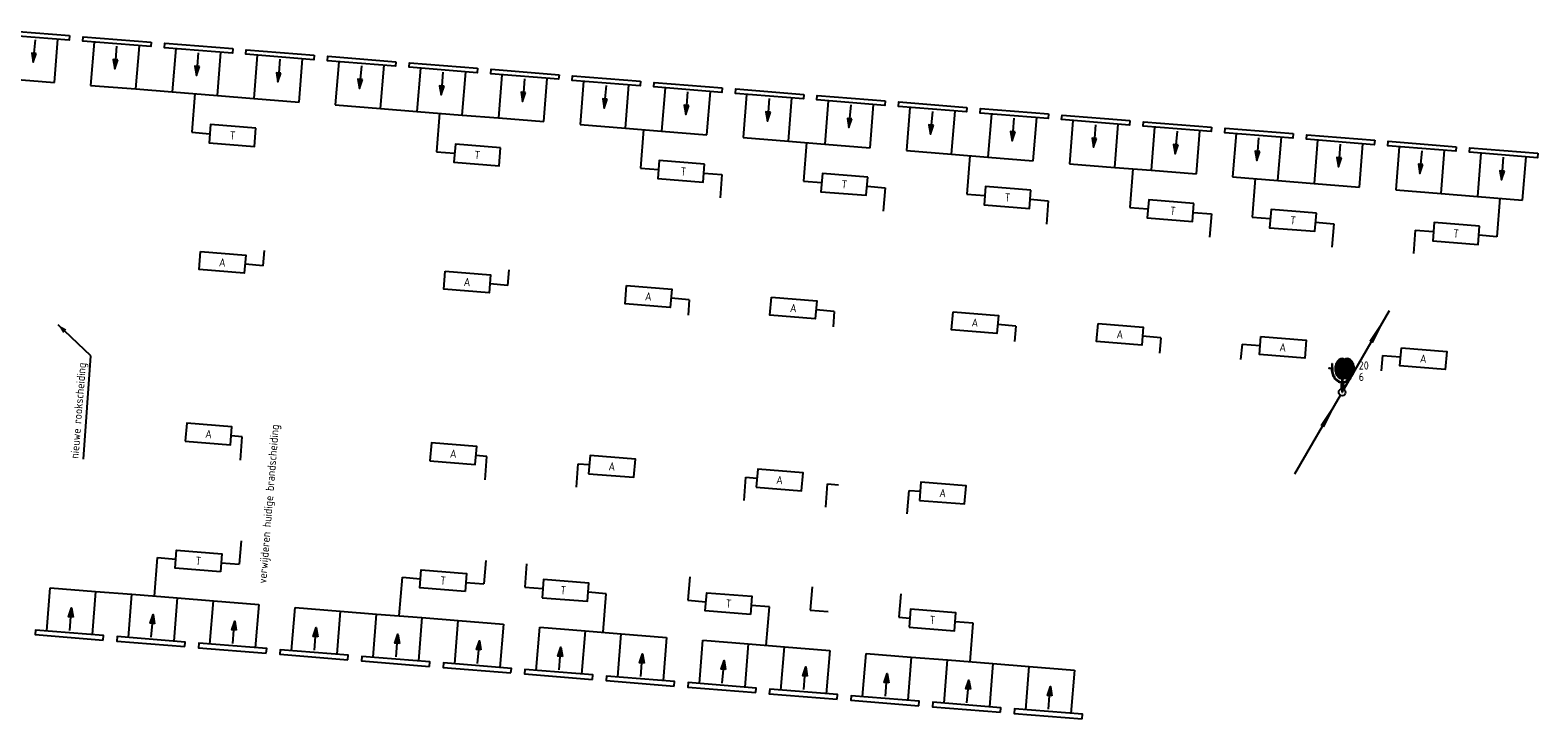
# Model space of a CAD drawing. Extents: x -542 to 65129, y -32750 to 819.
# Tile 3 of 3: x 31965 to 65129, y -15106 to 40. Entities that reach past the tile are written whole.
import ezdxf
from ezdxf.enums import TextEntityAlignment as Align

# ---------------------------------------------------------------- set-up
doc = ezdxf.new("R2010")
doc.units = 0
doc.header["$LTSCALE"] = 200
doc.header["$MEASUREMENT"] = 0
doc.layers.get('0').update_dxf_attribs({"linetype": 'CONTINUOUS'})
for name, color, linetype in [('BB8000--_INVENTARIS', 7, 'CONTINUOUS'), ('BSH', 3, 'CONTINUOUS'), ('DEMONTEREN', 5, 'CONTINUOUS'), ('FA6513--_S240', 240, 'CONTINUOUS'), ('FB6513--_S1', 1, 'CONTINUOUS'), ('FL6513--_BRANDBLUSMAT', 7, 'CONTINUOUS'), ('FL6513--_S7', 7, 'CONTINUOUS'), ('FL6513--_S7_3D', 7, 'CONTINUOUS'), ('NIEUW', 5, 'CONTINUOUS'), ('WL531---_SYMBOOL', 3, 'CONTINUOUS'), ('WL532---_SYMBOOL', 3, 'CONTINUOUS'), ('WL570---_LUCHT-A-BESTAAND', 2, 'CONTINUOUS'), ('WL570---_SYMBOOL-BESTAAND', 1, 'CONTINUOUS')]:
    doc.layers.add(name, color=color, linetype=linetype)
doc.styles.add('B-01', font='isocp.shx')
doc.styles.add('BEVEILIGING', font='iso')
doc.styles.get("Standard").update_dxf_attribs({"font": 'txt', "width": 0.6})

# ---------------------------------------------------------------- blocks, each defined once
blk = doc.blocks.new('WS532Y08')
blk.add_line((10.37, 17.9), (0.36, 0.66))
blk.add_lwpolyline([(10.38, 17.97, 0, 1, 0), (6.38, 11.04, 1, 1, 0)], format="xyseb")
at = {"linetype": 'Continuous'}
blk.add_circle((0, 0), 0.75, dxfattribs=at)
blk = doc.blocks.new('WS531Y06')
blk.add_line((10.37, 17.9), (0.36, 0.66))
blk.add_lwpolyline([(0.37, 0.56, 0, 1, 0), (4.37, 7.49, 1, 1, 0)], format="xyseb")
at = {"linetype": 'Continuous'}
blk.add_circle((0, 0), 0.75, dxfattribs=at)
blk = doc.blocks.new('*X6')
at = {"color": 0}
for p, q in [((27.01, 211.57), (30.23, 214.78)), ((27.02, 211.31), (30.64, 214.93)), ((27.02, 211.84), (30.05, 214.87)), ((27.04, 211.06), (30.98, 215)), ((27.04, 212.13), (29.86, 214.94)), ((27.07, 210.83), (31.25, 215.01)), ((27.09, 212.44), (29.64, 214.99)), ((27.11, 210.6), (31.48, 214.98)), ((27.16, 212.77), (29.4, 215.01)), ((27.16, 210.39), (31.69, 214.92)), ((27.21, 210.18), (31.88, 214.84)), ((27.27, 213.15), (29.11, 214.99)), ((27.28, 209.98), (32.05, 214.75)), ((27.35, 209.79), (32.21, 214.64)), ((27.44, 209.61), (32.36, 214.53)), ((27.47, 213.62), (28.73, 214.88)), ((27.53, 209.43), (32.5, 214.4)), ((27.63, 209.27), (32.63, 214.26)), ((27.74, 209.11), (32.75, 214.12)), ((27.85, 208.96), (32.86, 213.96)), ((27.98, 208.82), (32.96, 213.8)), ((28.11, 208.69), (33.06, 213.63)), ((28.25, 208.57), (33.14, 213.46)), ((28.41, 208.46), (33.22, 213.27)), ((28.57, 208.35), (33.29, 213.07)), ((28.75, 208.27), (33.35, 212.87)), ((28.95, 208.2), (33.41, 212.66)), ((29.17, 208.16), (33.45, 212.44)), ((29.42, 208.14), (33.49, 212.21)), ((29.72, 208.18), (33.51, 211.97)), ((30.12, 208.31), (33.52, 211.72)), ((30.4, 208.32), (33.53, 211.46)), ((30.58, 208.24), (33.53, 211.19)), ((30.79, 208.18), (33.51, 210.9)), ((31.02, 208.15), (33.45, 210.58)), ((31.28, 208.15), (33.36, 210.22)), ((31.6, 208.2), (33.19, 209.79)), ((32.1, 208.44), (32.87, 209.2))]:
    blk.add_line(p, q, dxfattribs=at)
blk = doc.blocks.new('FS651323')
at = {"layer": 'FA6513--_S240', "elevation": 2}
for points in [[(-2.24, 5.14, 0.077267), (-2.06, 3.98, 0.087029), (-1.58, 3.06, 0.105677), (-0.8, 2.4, 0.12412), (0.05, 2.18, 0.12412)], [(0.05, 2.18, 0.12412), (0.9, 2.4, 0.105677), (1.68, 3.06, 0.000576), (1.68, 3.06, 0.000576)]]:
    blk.add_lwpolyline(points, format="xyb", dxfattribs=at)
at = {"layer": 'FL6513--_S7'}
for p, q in [((-2.79, 5.3, 2), (-2.35, 5.3, 2)), ((-2.35, 5.47, 2), (-2.35, 5.14, 2)), ((-2.29, 5.47, 2), (-2.35, 5.47, 2)), ((-2.35, 5.14, 2), (-2.13, 5.14, 2)), ((-2.29, 6.35, 2), (-2.29, 6.3, 2)), ((-2.29, 6.35, 2), (-2.18, 6.35, 2)), ((-2.26, 6.3, 2), (-2.29, 5.47, 2)), ((-2.29, 6.3, 2), (-2.26, 6.3, 2)), ((-2.21, 6.3, 2), (-2.18, 5.47, 2)), ((-2.18, 6.3, 2), (-2.21, 6.3, 2)), ((-2.18, 6.35, 2), (-2.18, 6.3, 2)), ((-2.18, 5.47, 2), (-2.13, 5.47, 2)), ((-2.13, 5.47, 2), (-2.13, 5.14, 2)), ((-0.17, 1.6, 2), (-0.17, 1.77, 2)), ((-0.17, 1.77, 2), (-0.08, 1.77, 2)), ((-0.11, 1.6, 2), (-0.17, 1.6, 2)), ((-0.17, 0.99, 2), (-0.11, 0.99, 2)), ((-0.17, 0.83, 2), (-0.17, 0.99, 2)), ((-0.08, 0.83, 2), (-0.17, 0.83, 2)), ((-0.11, 0.99, 2), (-0.11, 1.6, 2)), ((-0.08, 2.99, 2), (-0.08, 2.27, 2)), ((-0.08, 2.1, 2), (-0.08, 1.77, 2)), ((-0.08, 0.83, 2), (-0.08, 0, 2)), ((-0.08, 0, 2), (0.08, 0, 2)), ((0.08, 2.99, 2), (0.08, 2.26, 2)), ((0.08, 2.1, 2), (0.08, 1.77, 2)), ((0.08, 1.77, 2), (0.17, 1.77, 2)), ((0.08, 0.83, 2), (0.08, 0, 2)), ((0.17, 0.83, 2), (0.08, 0.83, 2)), ((0.11, 1.6, 2), (0.11, 1.37, 2)), ((0.17, 1.6, 2), (0.11, 1.6, 2)), ((0.31, 1.48, 2), (0.11, 1.37, 2)), ((0.11, 1.14, 2), (0.41, 1.31, 2)), ((0.11, 1.14, 2), (0.11, 0.99, 2)), ((0.11, 0.99, 2), (0.17, 0.99, 2)), ((0.17, 1.77, 2), (0.17, 1.6, 2)), ((0.17, 0.99, 2), (0.17, 0.83, 2)), ((0.41, 1.31, 2), (0.31, 1.48, 2)), ((0.36, 1.4, 2), (0.61, 1.54, 2)), ((0.53, 1.68, 2), (0.7, 1.4, 2))]:
    blk.add_line(p, q, dxfattribs=at)
at = {"layer": 'FL6513--_S7', "elevation": 2}
for points in [[(0.55, 7.25, 0.132141), (0, 7.4, 0.13438), (-0.56, 7.25, 0.106842), (-1.09, 6.75, 0.082314), (-1.42, 6.07, 0.07067), (-1.55, 5.19, 0.07067), (-1.42, 4.32, 0.082314), (-1.09, 3.63, 0.106842), (-0.56, 3.14, 0.13438), (0, 2.98, 0.13438)], [(-0.3, 7.13, 0.074849), (-0.65, 6.75, 0.082314), (-0.98, 6.07, 0.07067), (-1.1, 5.19, 0.07067), (-0.98, 4.32, 0.082314), (-0.65, 3.63, 0.074849), (-0.3, 3.26, 0.13438)], [(-0.08, 7.13, 0.074849), (-0.43, 6.75, 0.082314), (-0.76, 6.07, 0.07067), (-0.88, 5.19, 0.07067), (-0.76, 4.32, 0.082314), (-0.43, 3.63, 0.074849), (-0.08, 3.26, 0.13438)], [(0.14, 7.13, 0.074849), (-0.21, 6.75, 0.082314), (-0.54, 6.07, 0.07067), (-0.66, 5.19, 0.07067), (-0.54, 4.32, 0.082314), (-0.21, 3.63, 0.074849), (0.14, 3.26, 0.13438)], [(-2.32, 5.14, 0.078456), (-2.13, 3.94, 0.087818), (-1.62, 2.99, 0.105396), (-0.82, 2.32, 0.122408), (0.06, 2.1, 0.122408)], [(-2.15, 5.14, 0.077267), (-1.98, 4.01, 0.087029), (-1.51, 3.11, 0.105677), (-0.76, 2.47, 0.12412), (0.06, 2.26, 0.12412)], [(0.06, 2.1, 0.122408), (0.93, 2.32, 0.105396), (1.73, 2.99, 0.037343), (2.02, 3.41, 0.094635)], [(0, 2.98, 0.132141), (0.55, 3.13, 0.106842)], [(0.06, 2.26, 0.12412), (0.87, 2.47, 0.105677), (1.62, 3.11, 0.000576), (1.62, 3.11, 0.093312)]]:
    blk.add_lwpolyline(points, format="xyb", dxfattribs=at)
for points in [[(1.1, 2.98, 0.13438), (1.67, 3.14, 0.106842), (2.2, 3.63, 0.082314), (2.56, 4.39, 0.085944), (2.65, 5.19, 0.07067), (2.53, 6.07, 0.082314), (2.2, 6.75, 0.106842), (1.67, 7.25, 0.13438), (1.1, 7.4, 0.13438), (0.54, 7.25, 0.106842), (0.01, 6.75, 0.082314), (-0.32, 6.07, 0.07067), (-0.44, 5.19, 0.07067), (-0.32, 4.32, 0.082314), (0.01, 3.63, 0.106842), (0.54, 3.14, 0.13438)], [(1.1, 4.58, 0.13438), (1.24, 4.62, 0.106842), (1.38, 4.75, 0.082314), (1.47, 4.94, 0.085944), (1.49, 5.14, 0.07067), (1.46, 5.36, 0.082314), (1.38, 5.53, 0.106842), (1.24, 5.65, 0.13438), (1.1, 5.69, 0.13438), (0.96, 5.65, 0.106842), (0.83, 5.53, 0.082314), (0.75, 5.36, 0.07067), (0.72, 5.14, 0.07067), (0.75, 4.92, 0.082314), (0.83, 4.75, 0.106842), (0.96, 4.62, 0.13438)]]:
    blk.add_lwpolyline(points, format="xyb", close=True, dxfattribs=at)
at = {"layer": 'FL6513--_S7'}
blk.add_circle((-2.84, 5.3, 2), 0.0552, dxfattribs=at)
for centre, start, end in [((0.04, 6.69, 2), 78.4598, 127.6736), ((0.26, 6.69, 2), 78.4598, 127.6736), ((0.48, 6.69, 2), 84.9741, 127.6736), ((0.04, 3.7, 2), 232.3264, 281.5402), ((0.26, 3.7, 2), 232.3264, 281.5402), ((0.48, 3.7, 2), 232.3264, 275.0259)]:
    blk.add_arc(centre, 0.552, start, end, dxfattribs=at)
at = {"layer": 'FL6513--_S7_3D', "invisible_edges": 15}
blk.add_3dface([(-3.28, 8.32, 1), (2.98, 8.32, 1), (2.98, -0.39, 1), (-3.28, -0.39, 1)], dxfattribs=at)
at = {"layer": 'FA6513--_S240', "xscale": 0.625, "yscale": 0.625, "zscale": 0.625}
blk.add_blockref('*X6', (-18.36, -127.04, 2), dxfattribs=at)
at = {"layer": 'BB8000--_INVENTARIS', "width": 0.8}
blk.add_attdef('INVENT', (3.65, -5, 2), '', height=1.8, dxfattribs=at)
at = {"layer": 'FB6513--_S1', "style": 'BEVEILIGING'}
for tag, p in [('LENGTE', (3.65, 5, 2)), ('DIAMETER', (3.65, 2.5, 2))]:
    blk.add_attdef(tag, p, '', height=1.8, dxfattribs=at)
at = {"layer": 'FB6513--_S1', "style": 'BEVEILIGING', "flags": 8}
for tag, p in [('NUMMER', (3.65, 0, 2)), ('LETTER', (3.65, -2.5, 2))]:
    blk.add_attdef(tag, p, '', height=1.8, dxfattribs=at)

msp = doc.modelspace()

# ---------------------------------------------------------------- linework, layer by layer
at = {"layer": 'BSH', "linetype": 'Continuous'}
for p, q in [((33303, -7123), (32584, -6443)), ((33138, -9393), (33303, -7123))]:
    msp.add_line(p, q, dxfattribs=at)
at = {"layer": 'BSH'}
msp.add_solid([(32584, -6443), (32765, -6543), (32690, -6620)], dxfattribs=at)
at = {"layer": 'DEMONTEREN'}
for p, q in [((31501, -1030), (32498, -1110)), ((44061, -2035), (45058, -2115)), ((45058, -2115), (45855, -2179)), ((45456, -2147), (45389, -2994)), ((45855, -2179), (46852, -2259)), ((47649, -2322), (48646, -2402)), ((48646, -2402), (49444, -2466)), ((49045, -2434), (48977, -3281)), ((49444, -2466), (50440, -2546)), ((51238, -2610), (52235, -2689)), ((52235, -2689), (53032, -2753)), ((52633, -2721), (52566, -3569)), ((53032, -2753), (54029, -2833)), ((54826, -2899), (55823, -2979)), ((55823, -2979), (56620, -3043)), ((45389, -2994), (45787, -3026)), ((48977, -3281), (49376, -3313)), ((56222, -3011), (56154, -3858)), ((56620, -3043), (57617, -3122)), ((58415, -3186), (59412, -3266)), ((58913, -3226), (58845, -4073)), ((59412, -3266), (60209, -3330)), ((52566, -3569), (52964, -3600)), ((60209, -3330), (61206, -3410)), ((62003, -3473), (63000, -3553)), ((63000, -3553), (63798, -3617)), ((63798, -3617), (64794, -3697)), ((56154, -3858), (56553, -3890)), ((64296, -3657), (64228, -4504)), ((58845, -4073), (59244, -4105)), ((64228, -4504), (63829, -4472)), ((34701, -12408), (34769, -11561)), ((34769, -11561), (35168, -11593)), ((32409, -12224), (33405, -12304)), ((40084, -12841), (40152, -11994)), ((40152, -11994), (40551, -12026)), ((33405, -12304), (34203, -12368)), ((34203, -12368), (35200, -12448)), ((35200, -12448), (35997, -12513)), ((35997, -12513), (36994, -12593)), ((44638, -12355), (44239, -12323)), ((44569, -13202), (44638, -12355)), ((37791, -12657), (38788, -12737)), ((38788, -12737), (39585, -12801)), ((39585, -12801), (40582, -12881)), ((40582, -12881), (41380, -12946)), ((48226, -12644), (47827, -12612)), ((48158, -13491), (48226, -12644)), ((41380, -12946), (42376, -13026)), ((43174, -13090), (44171, -13170)), ((44171, -13170), (44968, -13234)), ((44968, -13234), (45965, -13315)), ((52711, -13005), (52313, -12973)), ((52643, -13852), (52711, -13005)), ((46762, -13379), (47759, -13459)), ((47759, -13459), (48556, -13523)), ((48556, -13523), (49553, -13603)), ((50351, -13667), (51347, -13748)), ((51347, -13748), (52145, -13812)), ((52145, -13812), (53142, -13892)), ((53142, -13892), (53939, -13956)), ((53939, -13956), (54936, -14036))]:
    msp.add_line(p, q, dxfattribs=at)
at = {"layer": 'NIEUW'}
for p, q in [((46784, -3106), (47183, -3138)), ((47183, -3138), (47142, -3650)), ((50373, -3393), (50771, -3425)), ((50771, -3425), (50730, -3938)), ((53961, -3680), (54360, -3712)), ((54360, -3712), (54319, -4225)), ((57550, -3970), (57948, -4002)), ((57948, -4002), (57907, -4514)), ((60241, -4185), (60640, -4217)), ((60640, -4217), (60599, -4730)), ((62434, -4361), (62393, -4873)), ((62434, -4361), (62833, -4392)), ((37091, -5142), (37120, -4804)), ((37091, -5142), (36692, -5107)), ((42474, -5573), (42503, -5235)), ((42474, -5573), (42075, -5538)), ((46461, -5892), (46062, -5857)), ((46461, -5892), (46437, -6230)), ((49651, -6147), (49252, -6112)), ((49651, -6147), (49628, -6486)), ((53645, -6467), (53247, -6432)), ((53645, -6467), (53614, -6805)), ((56833, -6724), (56435, -6689)), ((56833, -6724), (56810, -7063)), ((58622, -6867), (58591, -7205)), ((58622, -6867), (59021, -6896)), ((61712, -7115), (61681, -7452)), ((61712, -7115), (62111, -7144)), ((36630, -8902), (36389, -8882)), ((36589, -9414), (36630, -8902)), ((42013, -9335), (41772, -9315)), ((41971, -9847), (42013, -9335)), ((43982, -10009), (44023, -9497)), ((44023, -9497), (44264, -9516)), ((47670, -10306), (47711, -9793)), ((47711, -9793), (47952, -9813)), ((49464, -10450), (49506, -9938)), ((49506, -9938), (49746, -9957)), ((51259, -10595), (51300, -10082)), ((51300, -10082), (51540, -10101)), ((36605, -11193), (36564, -11705)), ((36165, -11673), (36564, -11705)), ((41987, -11626), (41946, -12138)), ((42885, -11698), (42843, -12211)), ((41547, -12106), (41946, -12138)), ((42843, -12211), (43242, -12243)), ((46473, -11987), (46432, -12499)), ((49164, -12203), (49123, -12716)), ((46432, -12499), (46830, -12531)), ((51116, -12360), (51075, -12873)), ((49123, -12716), (49522, -12748)), ((51075, -12873), (51316, -12892))]:
    msp.add_line(p, q, dxfattribs=at)
at = {"layer": 'WL570---_LUCHT-A-BESTAAND'}
for p, q in [((32498, -1110), (32574, -160)), ((33371, -224), (33295, -1174)), ((34292, -1254), (34368, -303)), ((35166, -367), (35090, -1318)), ((36086, -1397), (36162, -447)), ((36960, -511), (36884, -1461)), ((37881, -1541), (37957, -590)), ((38754, -654), (38678, -1605)), ((39675, -1684), (39751, -734)), ((40548, -798), (40472, -1748)), ((41469, -1828), (41545, -878)), ((42343, -941), (42267, -1892)), ((33295, -1174), (34292, -1254)), ((34292, -1254), (35090, -1318)), ((35090, -1318), (36086, -1397)), ((43263, -1972), (43339, -1021)), ((44137, -1085), (44061, -2035)), ((45058, -2115), (45134, -1165)), ((45931, -1229), (45855, -2179)), ((46852, -2259), (46928, -1308)), ((35588, -1357), (35520, -2205)), ((36086, -1397), (36884, -1461)), ((36884, -1461), (37881, -1541)), ((38678, -1605), (39675, -1684)), ((47725, -1372), (47649, -2322)), ((48646, -2402), (48722, -1452)), ((49520, -1516), (49444, -2466)), ((50440, -2546), (50516, -1595)), ((39675, -1684), (40472, -1748)), ((40472, -1748), (41469, -1828)), ((40971, -1788), (40903, -2635)), ((41469, -1828), (42267, -1892)), ((42267, -1892), (43263, -1972)), ((51314, -1659), (51238, -2610)), ((52235, -2689), (52311, -1739)), ((53108, -1803), (53032, -2753)), ((54029, -2833), (54105, -1883)), ((54902, -1949), (54826, -2899)), ((35520, -2205), (35919, -2237)), ((55823, -2979), (55899, -2029)), ((56697, -2092), (56620, -3043)), ((57617, -3122), (57693, -2172)), ((58491, -2236), (58415, -3186)), ((59412, -3266), (59488, -2316)), ((40903, -2635), (41302, -2667)), ((60285, -2379), (60209, -3330)), ((61206, -3410), (61282, -2459)), ((62079, -2523), (62003, -3473)), ((63000, -3553), (63076, -2603)), ((63874, -2667), (63798, -3617)), ((64794, -3697), (64870, -2746)), ((32332, -13174), (32409, -12224)), ((33405, -12304), (33329, -13254)), ((34126, -13319), (34203, -12368)), ((35200, -12448), (35123, -13399)), ((35921, -13463), (35997, -12513)), ((36994, -12593), (36917, -13543)), ((37715, -13607), (37791, -12657)), ((38788, -12737), (38712, -13687)), ((39509, -13752), (39585, -12801)), ((40582, -12881), (40506, -13832)), ((41303, -13896), (41380, -12946)), ((42376, -13026), (42300, -13976)), ((43097, -14040), (43174, -13090)), ((44171, -13170), (44094, -14121)), ((44892, -14185), (44968, -13234)), ((45965, -13315), (45888, -14265)), ((46686, -14329), (46762, -13379)), ((47759, -13459), (47683, -14409)), ((48480, -14473), (48556, -13523)), ((49553, -13603), (49477, -14554)), ((50274, -14618), (50351, -13667)), ((51347, -13748), (51271, -14698)), ((52068, -14762), (52145, -13812)), ((53142, -13892), (53065, -14842)), ((53863, -14906), (53939, -13956)), ((54936, -14036), (54859, -14987))]:
    msp.add_line(p, q, dxfattribs=at)
at = {"layer": 'WL570---_SYMBOOL-BESTAAND', "linetype": 'ByBlock'}
for points in [[(32832, -80), (32824, -180), (31329, -60), (31337, 40)], [(34627, -224), (34619, -323), (33123, -204), (33131, -104)], [(36421, -367), (36413, -467), (34918, -347), (34926, -248)], [(32099, -473), (31999, -465), (32033, -668)], [(33893, -616), (33793, -608), (33827, -812)], [(38215, -511), (38207, -611), (36712, -491), (36720, -391)], [(40009, -654), (40001, -754), (38506, -634), (38514, -535)], [(35687, -760), (35587, -752), (35621, -955)], [(37481, -904), (37382, -896), (37416, -1099)], [(41804, -798), (41796, -898), (40300, -778), (40308, -678)], [(43598, -942), (43590, -1041), (42095, -922), (42103, -822)], [(45392, -1085), (45384, -1185), (43889, -1065), (43897, -965)], [(39276, -1047), (39176, -1039), (39210, -1243)], [(41070, -1191), (40970, -1183), (41004, -1386)], [(42864, -1334), (42764, -1326), (42798, -1530)], [(47186, -1229), (47178, -1328), (45683, -1209), (45691, -1109)], [(48981, -1372), (48973, -1472), (47477, -1352), (47485, -1253)], [(44658, -1478), (44559, -1470), (44593, -1673)], [(46453, -1621), (46353, -1613), (46387, -1817)], [(50775, -1516), (50767, -1615), (49272, -1496), (49280, -1396)], [(52569, -1659), (52561, -1759), (51066, -1639), (51074, -1540)], [(48247, -1765), (48147, -1757), (48181, -1960)], [(50041, -1909), (49942, -1901), (49975, -2104)], [(54363, -1803), (54355, -1903), (52860, -1783), (52868, -1683)], [(56157, -1949), (56150, -2049), (54654, -1929), (54662, -1829)], [(57952, -2092), (57944, -2192), (56449, -2072), (56457, -1973)], [(51835, -2052), (51736, -2044), (51770, -2247)], [(53630, -2196), (53530, -2188), (53564, -2391)], [(59746, -2236), (59738, -2336), (58243, -2216), (58251, -2116)], [(61540, -2380), (61532, -2479), (60037, -2360), (60045, -2260)], [(55424, -2342), (55324, -2334), (55358, -2537)], [(57218, -2485), (57118, -2477), (57152, -2681)], [(59012, -2629), (58913, -2621), (58947, -2824)], [(63335, -2523), (63327, -2623), (61831, -2503), (61839, -2403)], [(65129, -2667), (65121, -2766), (63626, -2647), (63634, -2547)], [(60807, -2772), (60707, -2764), (60741, -2968)], [(62601, -2916), (62501, -2908), (62535, -3111)], [(64395, -3059), (64295, -3051), (64329, -3255)], [(32910, -12870), (32810, -12861), (32876, -12666)], [(34704, -13014), (34604, -13006), (34670, -12810)], [(33571, -13374), (33579, -13275), (32084, -13154), (32076, -13254)], [(36498, -13158), (36398, -13150), (36464, -12955)], [(38292, -13303), (38193, -13295), (38259, -13099)], [(40087, -13447), (39987, -13439), (40053, -13244)], [(35366, -13519), (35374, -13419), (33878, -13299), (33870, -13398)], [(37160, -13663), (37168, -13563), (35673, -13443), (35665, -13543)], [(38954, -13807), (38962, -13708), (37467, -13587), (37459, -13687)], [(41881, -13591), (41781, -13583), (41847, -13388)], [(43675, -13736), (43575, -13728), (43641, -13532)], [(40748, -13952), (40756, -13852), (39261, -13732), (39253, -13831)], [(42542, -14096), (42550, -13996), (41055, -13876), (41047, -13976)], [(45469, -13880), (45369, -13872), (45435, -13677)], [(47263, -14024), (47164, -14016), (47230, -13821)], [(44337, -14240), (44345, -14141), (42849, -14020), (42841, -14120)], [(46131, -14385), (46139, -14285), (44644, -14165), (44636, -14264)], [(49058, -14169), (48958, -14161), (49024, -13965)], [(50852, -14313), (50752, -14305), (50818, -14110)], [(52646, -14457), (52546, -14449), (52612, -14254)], [(47925, -14529), (47933, -14429), (46438, -14309), (46430, -14409)], [(49719, -14673), (49727, -14574), (48232, -14453), (48224, -14553)], [(54440, -14602), (54340, -14594), (54406, -14398)], [(51513, -14818), (51521, -14718), (50026, -14598), (50018, -14697)], [(53308, -14962), (53316, -14862), (51820, -14742), (51812, -14842)], [(55102, -15106), (55110, -15007), (53615, -14887), (53607, -14986)]]:
    msp.add_lwpolyline(points, close=True, dxfattribs=at)
for points in [[(32073, -170), (32049, -469)], [(33867, -313), (33843, -612)], [(35661, -457), (35637, -756)], [(37455, -601), (37432, -900)], [(39250, -744), (39226, -1043)], [(41044, -888), (41020, -1187)], [(42838, -1031), (42814, -1330)], [(44633, -1175), (44609, -1474)], [(46427, -1318), (46403, -1617)], [(48221, -1462), (48197, -1761)], [(50015, -1605), (49991, -1905)], [(51810, -1749), (51786, -2048)], [(53604, -1893), (53580, -2192)], [(55398, -2039), (55374, -2338)], [(57192, -2182), (57168, -2481)], [(58986, -2326), (58963, -2625)], [(60781, -2469), (60757, -2768)], [(62575, -2613), (62551, -2912)], [(64369, -2756), (64345, -3055)], [(32836, -13165), (32860, -12865)], [(34630, -13309), (34654, -13010)], [(36424, -13453), (36448, -13154)], [(38218, -13598), (38242, -13299)], [(40013, -13742), (40037, -13443)], [(41807, -13886), (41831, -13587)], [(43601, -14031), (43625, -13732)], [(45395, -14175), (45419, -13876)], [(47189, -14319), (47213, -14020)], [(48984, -14464), (49008, -14165)], [(50778, -14608), (50802, -14309)], [(52572, -14752), (52596, -14453)], [(54366, -14897), (54390, -14598)]]:
    msp.add_lwpolyline(points, dxfattribs=at)
at = {"layer": 'WL570---_SYMBOOL-BESTAAND'}
for points in [[(36932, -2117), (35935, -2037), (35903, -2436), (36900, -2516), (36932, -2117)], [(42314, -2548), (41318, -2468), (41286, -2867), (42283, -2946), (42314, -2548)], [(46800, -2907), (45803, -2827), (45771, -3226), (46768, -3305), (46800, -2907)], [(50389, -3194), (49392, -3114), (49360, -3513), (50357, -3592), (50389, -3194)], [(53977, -3481), (52980, -3401), (52948, -3800), (53945, -3880), (53977, -3481)], [(57565, -3770), (56569, -3691), (56537, -4089), (57534, -4169), (57565, -3770)], [(60257, -3986), (59260, -3906), (59228, -4305), (60225, -4384), (60257, -3986)], [(63845, -4273), (62849, -4193), (62817, -4592), (63813, -4672), (63845, -4273)], [(35711, -4828), (36708, -4908), (36676, -5307), (35680, -5227), (35711, -4828)], [(41094, -5259), (42091, -5339), (42059, -5737), (41062, -5658), (41094, -5259)], [(45082, -5578), (46078, -5658), (46046, -6057), (45050, -5977), (45082, -5578)], [(48271, -5833), (49268, -5913), (49236, -6312), (48239, -6232), (48271, -5833)], [(52266, -6153), (53263, -6233), (53231, -6631), (52234, -6552), (52266, -6153)], [(55454, -6410), (56451, -6490), (56419, -6889), (55422, -6809), (55454, -6410)], [(59037, -6697), (60034, -6777), (60002, -7176), (59005, -7096), (59037, -6697)], [(62127, -6944), (63124, -7024), (63092, -7423), (62095, -7343), (62127, -6944)], [(35377, -9001), (36373, -9082), (36405, -8683), (35409, -8603), (35377, -9001)], [(40759, -9435), (41756, -9515), (41788, -9116), (40791, -9036), (40759, -9435)], [(44248, -9715), (45245, -9795), (45277, -9397), (44280, -9317), (44248, -9715)], [(47936, -10012), (48933, -10092), (48965, -9693), (47968, -9613), (47936, -10012)], [(51524, -10301), (52521, -10381), (52553, -9982), (51557, -9902), (51524, -10301)], [(36149, -11873), (35152, -11792), (35184, -11394), (36181, -11474), (36149, -11873)], [(41531, -12306), (40535, -12226), (40567, -11827), (41564, -11907), (41531, -12306)], [(43226, -12442), (44223, -12522), (44255, -12124), (43258, -12043), (43226, -12442)], [(47811, -12811), (46814, -12731), (46846, -12332), (47843, -12412), (47811, -12811)], [(51300, -13092), (52297, -13172), (52329, -12773), (51332, -12693), (51300, -13092)]]:
    msp.add_lwpolyline(points, dxfattribs=at)
at = {"layer": 'WL570---_SYMBOOL-BESTAAND', "linetype": 'ByBlock'}
for points in [[(32099, -473), (31999, -465), (32033, -668)], [(33893, -616), (33793, -608), (33827, -812)], [(35687, -760), (35587, -752), (35621, -955)], [(37481, -904), (37382, -896), (37416, -1099)], [(39276, -1047), (39176, -1039), (39210, -1243)], [(41070, -1191), (40970, -1183), (41004, -1386)], [(42864, -1334), (42764, -1326), (42798, -1530)], [(44658, -1478), (44559, -1470), (44593, -1673)], [(46453, -1621), (46353, -1613), (46387, -1817)], [(48247, -1765), (48147, -1757), (48181, -1960)], [(50041, -1909), (49942, -1901), (49975, -2104)], [(51835, -2052), (51736, -2044), (51770, -2247)], [(53630, -2196), (53530, -2188), (53564, -2391)], [(55424, -2342), (55324, -2334), (55358, -2537)], [(57218, -2485), (57118, -2477), (57152, -2681)], [(59012, -2629), (58913, -2621), (58947, -2824)], [(60807, -2772), (60707, -2764), (60741, -2968)], [(62601, -2916), (62501, -2908), (62535, -3111)], [(64395, -3059), (64295, -3051), (64329, -3255)], [(32910, -12870), (32810, -12861), (32876, -12666)], [(34704, -13014), (34604, -13006), (34670, -12810)], [(36498, -13158), (36398, -13150), (36464, -12955)], [(38292, -13303), (38193, -13295), (38259, -13099)], [(40087, -13447), (39987, -13439), (40053, -13244)], [(41881, -13591), (41781, -13583), (41847, -13388)], [(43675, -13736), (43575, -13728), (43641, -13532)], [(45469, -13880), (45369, -13872), (45435, -13677)], [(47263, -14024), (47164, -14016), (47230, -13821)], [(49058, -14169), (48958, -14161), (49024, -13965)], [(50852, -14313), (50752, -14305), (50818, -14110)], [(52646, -14457), (52546, -14449), (52612, -14254)], [(54440, -14602), (54340, -14594), (54406, -14398)]]:
    msp.add_solid(points, dxfattribs=at)

# ---------------------------------------------------------------- block references
at = {"layer": 'FL6513--_BRANDBLUSMAT', "xscale": 100, "yscale": 100, "zscale": 100}
msp.add_blockref('FS651323', (60824, -7925), dxfattribs=at).add_auto_attribs({'LENGTE': '20', 'DIAMETER': '6'})
at = {"layer": 'WL531---_SYMBOOL', "xscale": 100, "yscale": 100, "zscale": 100, "rotation": 180}
msp.add_blockref('WS531Y06', (60824, -7925), dxfattribs=at)
at = {"layer": 'WL532---_SYMBOOL', "xscale": 100, "yscale": 100, "zscale": 100}
msp.add_blockref('WS532Y08', (60824, -7925), dxfattribs=at)

# ---------------------------------------------------------------- texts
at = {"layer": 'BSH', "style": 'B-01'}
for s, p in [('nieuwe rookscheiding', (33027, -9388)), ('verwijderen huidige brandscheiding', (37159, -12135))]:
    msp.add_text(s, height=180, rotation=85.41, dxfattribs=at).set_placement(p)
at = {"layer": 'WL570---_LUCHT-A-BESTAAND', "color": 3, "style": 'B-01'}
for s, rotation, p in [('T', 355.4253, (36417, -2276)), ('T', 355.4253, (41800, -2707)), ('T', 355.4253, (46336, -3070)), ('T', 355.4253, (49874, -3353)), ('T', 355.4253, (53463, -3640)), ('T', 355.4253, (57101, -3934)), ('T', 355.4253, (59743, -4145)), ('T', 355.4253, (63331, -4432)), ('A', 355.4253, (36194, -5068)), ('A', 355.4253, (41577, -5498)), ('A', 355.4253, (45564, -5817)), ('A', 355.4253, (48754, -6073)), ('A', 355.4253, (52748, -6392)), ('A', 355.4253, (55936, -6650)), ('A', 355.4253, (59519, -6936)), ('A', 355.4253, (62609, -7184)), ('A', 355.4, (35891, -8842)), ('A', 355.4, (41274, -9275)), ('A', 355.4, (44762, -9556)), ('A', 355.4, (48450, -9853)), ('A', 355.4, (52039, -10141)), ('T', 355.4, (35666, -11633)), ('T', 355.4, (41049, -12066)), ('T', 355.4, (47329, -12572))]:
    msp.add_text(s, height=180, rotation=rotation, dxfattribs=at).set_placement(p, align=Align.MIDDLE_CENTER)
at = {"layer": 'WL570---_LUCHT-A-BESTAAND', "color": 3, "style": 'B-01', "text_generation_flag": 2}
for p in [(43691, -12279), (51814, -12932)]:
    msp.add_text('T', height=180, rotation=355.4, dxfattribs=at).set_placement(p, align=Align.MIDDLE_CENTER)

doc.saveas('drawing.dxf')
